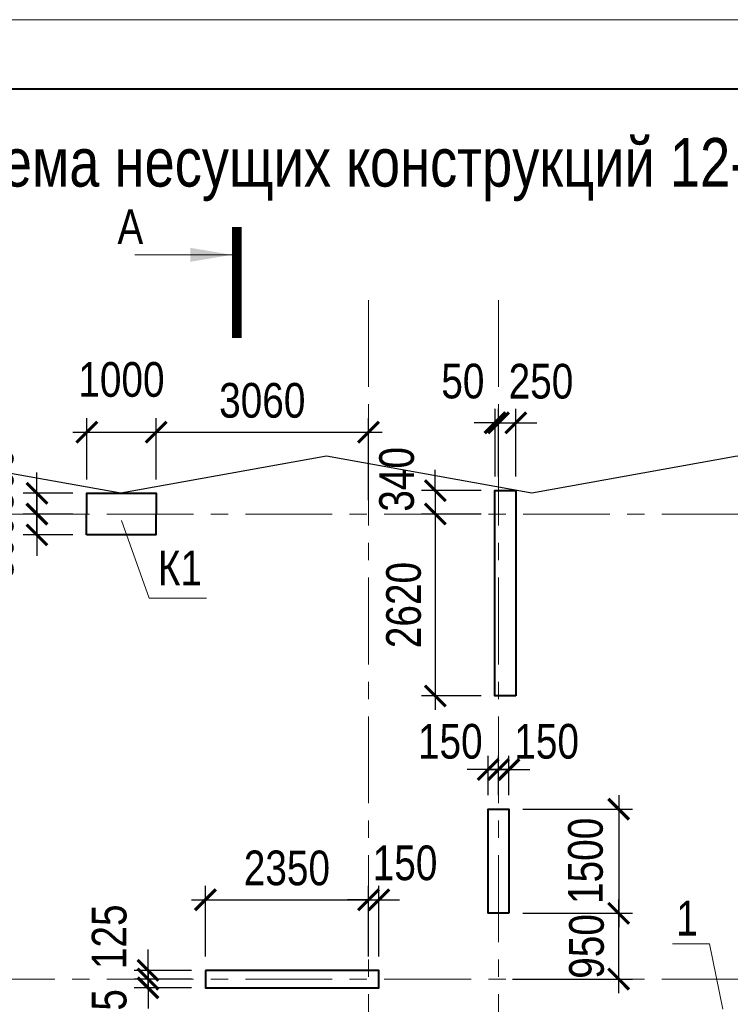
# Model space of a CAD drawing. Header units: inches. Extents: x -7218622 to -7066149, y 5758361 to 6202306.
# Tile 25 of 40: x -7150062 to -7139819, y 5901247 to 5915432. Entities that reach past the tile are written whole.
import ezdxf
from ezdxf.enums import TextEntityAlignment as Align

# ---------------------------------------------------------------- set-up
doc = ezdxf.new("R2010")
doc.units = ezdxf.units.IN
doc.header["$LTSCALE"] = 1000
doc.header["$MEASUREMENT"] = 0
doc.linetypes.add('CENTER', pattern=[2, 1.25, -0.25, 0.25, -0.25])
for name, color, linetype, lineweight in [('СК-043-С-ПИЛОНЫ', 5, 'Continuous', 40), ('СК-050-П(литы перекрытия)', 3, 'Continuous', 30), ('СК-100-О(си)', 7, 'CENTER', 15), ('СК-110-О-РАЗМЕРЫ', 7, 'Continuous', 15), ('СК-200-Р(амка)', 7, 'Continuous', 40), ('СК-210-Р-РАМКА ЛИНИИ ТОНКИЕ', 7, 'Continuous', 15), ('СК-220-Р-РАМКА ТЕКСТ', 7, 'Continuous', 15), ('СК-400-Т(екст)', 7, 'Continuous', 20), ('СК-500-С(ечения)', 5, 'Continuous', 40)]:
    doc.layers.add(name, color=color, linetype=linetype, lineweight=lineweight)
doc.styles.add('ARIAL_annotative', font='arial.ttf', dxfattribs={"width": 0.8, "height": 2.5})
doc.styles.add('RUSS', font='arial.ttf', dxfattribs={"width": 0.8})
doc.dimstyles.new('100-200', dxfattribs={"dimscale": 0, "dimtxt": 500, "dimasz": 300, "dimexe": 200, "dimexo": 200, "dimgap": 200, "dimtad": 1, "dimdec": 0, "dimzin": 0, "dimdsep": 46, "dimtxsty": 'RUSS', "dimblk": 'ARCHTICK', "dimcen": 0.096, "dimdle": 200, "dimclrd": 7, "dimclre": 7, "dimclrt": 256, "dimadec": 0, "dimazin": 0, "dimtfac": 1, "dimtdec": 0, "dimtmove": 2, "dimatfit": 3, "dimldrblk": 'OBLIQUE', "dimfxl": 1, "dimtolj": 1, "dimtzin": 0, "dimarcsym": 0})

# ---------------------------------------------------------------- blocks, each defined once
blk = doc.blocks.new('Сечение')
at = {"layer": 'СК-500-С(ечения)', "linetype": 'Continuous', "lineweight": 15, "ltscale": 100}
blk.add_line((-200, -35), (-200, -735), dxfattribs=at)
at = {"layer": 'СК-500-С(ечения)', "linetype": 'Continuous', "ltscale": 100, "const_width": 70}
blk.add_lwpolyline([(-400, 0), (400, 0)], dxfattribs=at)
at = {"layer": 'СК-500-С(ечения)', "linetype": 'Continuous', "ltscale": 100}
blk.add_solid([(-200, -35), (-250.3, -335.5), (-149.7, -335.5)], dxfattribs=at)
blk = doc.blocks.new('*U444')
at = {"layer": 'СК-400-Т(екст)', "ltscale": 100, "xscale": 0.01, "yscale": 0.01, "zscale": 0.01, "rotation": 270.0000000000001}
blk.add_blockref('Сечение', (0, -4), dxfattribs=at)
at = {"layer": 'СК-500-С(ечения)', "color": 0, "ltscale": 100, "style": 'ARIAL_annotative', "width": 0.8}
blk.add_attdef('НОМЕР_СЕЧЕНИЯ_1_1(НОМЕР_ЛИСТА)', text='', height=2.5, rotation=270, dxfattribs=at).set_placement((-6.74, -1.226), align=Align.RIGHT)
blk.add_attdef('НОМЕР_СЕЧЕНИЯ_2_1(НОМЕР_ЛИСТА)', text='', height=2.5, rotation=270, dxfattribs=at).set_placement((-7.48, -269.145), align=Align.BOTTOM_LEFT)
blk = doc.blocks.new('_ArchTick')
at = {"color": 0, "linetype": 'ByBlock', "const_width": 0.15}
blk.add_lwpolyline([(-0.5, -0.5), (0.5, 0.5)], dxfattribs=at)
blk = doc.blocks.new('*D285')
at = {"layer": 'Defpoints', "color": 0, "transparency": 16777216}
for p in [(-7145035, 5902753), (-7145035, 5902753), (-7147385, 5901735)]:
    blk.add_point(p, dxfattribs=at)
at = {"layer": 'СК-110-О-РАЗМЕРЫ', "color": 7, "lineweight": -2, "transparency": 16777216}
for p, q in [((-7147385, 5901935), (-7147385, 5902953)), ((-7147585, 5902753), (-7144835, 5902753))]:
    blk.add_line(p, q, dxfattribs=at)
at = {"layer": 'СК-110-О-РАЗМЕРЫ', "color": 7, "lineweight": -2, "transparency": 16777216, "xscale": 300, "yscale": 300, "zscale": 300, "rotation": 180}
blk.add_blockref('_ArchTick', (-7147385, 5902753), dxfattribs=at)
at = {"layer": 'СК-110-О-РАЗМЕРЫ', "color": 7, "lineweight": -2, "transparency": 16777216, "xscale": 300, "yscale": 300, "zscale": 300}
blk.add_blockref('_ArchTick', (-7145035, 5902753), dxfattribs=at)
at = {"layer": 'СК-110-О-РАЗМЕРЫ', "transparency": 16777216, "insert": (-7146210, 5903209), "char_height": 500, "attachment_point": 5, "style": 'RUSS'}
blk.add_mtext('\\A1;2350', dxfattribs=at)
blk = doc.blocks.new('_Oblique')
at = {"color": 0, "linetype": 'ByBlock', "lineweight": -2}
blk.add_line((-0.5, -0.5), (0.5, 0.5), dxfattribs=at)
blk = doc.blocks.new('*D286')
at = {"layer": 'Defpoints', "color": 0, "transparency": 16777216}
for p in [(-7144885, 5902753), (-7145035, 5901735), (-7144885, 5901735)]:
    blk.add_point(p, dxfattribs=at)
at = {"layer": 'СК-110-О-РАЗМЕРЫ', "color": 7, "lineweight": -2, "transparency": 16777216}
for p, q in [((-7145035, 5901935), (-7145035, 5902953)), ((-7144885, 5901935), (-7144885, 5902953)), ((-7145035, 5902753), (-7145335, 5902753)), ((-7145035, 5902753), (-7144885, 5902753)), ((-7144885, 5902753), (-7144585, 5902753))]:
    blk.add_line(p, q, dxfattribs=at)
at = {"layer": 'СК-110-О-РАЗМЕРЫ', "color": 7, "lineweight": -2, "transparency": 16777216, "xscale": 300, "yscale": 300, "zscale": 300}
blk.add_blockref('_ArchTick', (-7145035, 5902753), dxfattribs=at)
at = {"layer": 'СК-110-О-РАЗМЕРЫ', "color": 7, "lineweight": -2, "transparency": 16777216, "xscale": 300, "yscale": 300, "zscale": 300, "rotation": 180}
blk.add_blockref('_ArchTick', (-7144885, 5902753), dxfattribs=at)
at = {"layer": 'СК-110-О-РАЗМЕРЫ', "transparency": 16777216, "insert": (-7144507, 5903282), "char_height": 500, "attachment_point": 5, "style": 'RUSS'}
blk.add_mtext('\\A1;150', dxfattribs=at)
blk = doc.blocks.new('*D287')
at = {"layer": 'Defpoints', "color": 0, "transparency": 16777216}
for p in [(-7147385, 5901735), (-7148212, 5901610), (-7147385, 5901610)]:
    blk.add_point(p, dxfattribs=at)
at = {"layer": 'СК-110-О-РАЗМЕРЫ', "color": 7, "lineweight": -2, "transparency": 16777216}
for p, q in [((-7148212, 5901735), (-7148212, 5902035)), ((-7147585, 5901735), (-7148412, 5901735)), ((-7148212, 5901735), (-7148212, 5901610)), ((-7147585, 5901610), (-7148412, 5901610)), ((-7148212, 5901610), (-7148212, 5901310))]:
    blk.add_line(p, q, dxfattribs=at)
at = {"layer": 'СК-110-О-РАЗМЕРЫ', "color": 7, "lineweight": -2, "transparency": 16777216, "xscale": 300, "yscale": 300, "zscale": 300}
for p, rotation in [((-7148212, 5901735), 270), ((-7148212, 5901610), 90)]:
    blk.add_blockref('_ArchTick', p, dxfattribs=dict(at, rotation=rotation))
at = {"layer": 'СК-110-О-РАЗМЕРЫ', "transparency": 16777216, "insert": (-7148769, 5902220), "char_height": 500, "attachment_point": 5, "rotation": 90, "style": 'RUSS'}
blk.add_mtext('\\A1;125', dxfattribs=at)
blk = doc.blocks.new('*D288')
at = {"layer": 'Defpoints', "color": 0, "transparency": 16777216}
for p in [(-7148212, 5901610), (-7147385, 5901610), (-7147385, 5901485)]:
    blk.add_point(p, dxfattribs=at)
at = {"layer": 'СК-110-О-РАЗМЕРЫ', "color": 7, "lineweight": -2, "transparency": 16777216}
for p, q in [((-7148212, 5901610), (-7148212, 5901910)), ((-7147585, 5901610), (-7148412, 5901610)), ((-7148212, 5901485), (-7148212, 5901610)), ((-7147585, 5901485), (-7148412, 5901485)), ((-7148212, 5901485), (-7148212, 5901185))]:
    blk.add_line(p, q, dxfattribs=at)
at = {"layer": 'СК-110-О-РАЗМЕРЫ', "color": 7, "lineweight": -2, "transparency": 16777216, "xscale": 300, "yscale": 300, "zscale": 300}
for p, rotation in [((-7148212, 5901610), 270), ((-7148212, 5901485), 90)]:
    blk.add_blockref('_ArchTick', p, dxfattribs=dict(at, rotation=rotation))
at = {"layer": 'СК-110-О-РАЗМЕРЫ', "transparency": 16777216, "insert": (-7148769, 5901000), "char_height": 500, "attachment_point": 5, "rotation": 90, "style": 'RUSS'}
blk.add_mtext('\\A1;125', dxfattribs=at)
blk = doc.blocks.new('*D172')
at = {"layer": 'Defpoints', "color": 0, "transparency": 16777216}
for p in [(-7143210, 5908649), (-7144071, 5908310), (-7143210, 5908310)]:
    blk.add_point(p, dxfattribs=at)
at = {"layer": 'СК-110-О-РАЗМЕРЫ', "color": 7, "lineweight": -2, "transparency": 16777216}
for p, q in [((-7144071, 5908649), (-7144071, 5908949)), ((-7143410, 5908649), (-7144271, 5908649)), ((-7144071, 5908649), (-7144071, 5908310)), ((-7143410, 5908310), (-7144271, 5908310)), ((-7144071, 5908310), (-7144071, 5908010))]:
    blk.add_line(p, q, dxfattribs=at)
at = {"layer": 'СК-110-О-РАЗМЕРЫ', "color": 7, "lineweight": -2, "transparency": 16777216, "xscale": 300, "yscale": 300, "zscale": 300}
for p, rotation in [((-7144071, 5908649), 270), ((-7144071, 5908310), 90)]:
    blk.add_blockref('_ArchTick', p, dxfattribs=dict(at, rotation=rotation))
at = {"layer": 'СК-110-О-РАЗМЕРЫ', "transparency": 16777216, "insert": (-7144626, 5908810), "char_height": 500, "attachment_point": 5, "rotation": 90, "style": 'RUSS'}
blk.add_mtext('\\A1;340', dxfattribs=at)
blk = doc.blocks.new('*D173')
at = {"layer": 'Defpoints', "color": 0, "transparency": 16777216}
for p in [(-7144070, 5908310), (-7143210, 5908310), (-7143210, 5905689)]:
    blk.add_point(p, dxfattribs=at)
at = {"layer": 'СК-110-О-РАЗМЕРЫ', "color": 7, "lineweight": -2, "transparency": 16777216}
for p, q in [((-7144070, 5905489), (-7144070, 5908510)), ((-7143410, 5908310), (-7144270, 5908310)), ((-7143410, 5905689), (-7144270, 5905689))]:
    blk.add_line(p, q, dxfattribs=at)
at = {"layer": 'СК-110-О-РАЗМЕРЫ', "color": 7, "lineweight": -2, "transparency": 16777216, "xscale": 300, "yscale": 300, "zscale": 300}
for p, rotation in [((-7144070, 5908310), 90), ((-7144070, 5905689), 270)]:
    blk.add_blockref('_ArchTick', p, dxfattribs=dict(at, rotation=rotation))
at = {"layer": 'СК-110-О-РАЗМЕРЫ', "transparency": 16777216, "insert": (-7144526, 5906999), "char_height": 500, "attachment_point": 5, "rotation": 90, "style": 'RUSS'}
blk.add_mtext('\\A1;2620', dxfattribs=at)
blk = doc.blocks.new('*D174')
at = {"layer": 'Defpoints', "color": 0, "transparency": 16777216}
for p in [(-7143010, 5904059), (-7143010, 5902559), (-7141428, 5902559)]:
    blk.add_point(p, dxfattribs=at)
at = {"layer": 'СК-110-О-РАЗМЕРЫ', "color": 7, "lineweight": -2, "transparency": 16777216}
for p, q in [((-7141428, 5904259), (-7141428, 5902359)), ((-7142810, 5904059), (-7141228, 5904059)), ((-7142810, 5902559), (-7141228, 5902559))]:
    blk.add_line(p, q, dxfattribs=at)
at = {"layer": 'СК-110-О-РАЗМЕРЫ', "color": 7, "lineweight": -2, "transparency": 16777216, "xscale": 300, "yscale": 300, "zscale": 300}
for p, rotation in [((-7141428, 5904059), 90), ((-7141428, 5902559), 270)]:
    blk.add_blockref('_ArchTick', p, dxfattribs=dict(at, rotation=rotation))
at = {"layer": 'СК-110-О-РАЗМЕРЫ', "transparency": 16777216, "insert": (-7141904, 5903314), "char_height": 500, "attachment_point": 5, "rotation": 90, "style": 'RUSS'}
blk.add_mtext('\\A1;1500', dxfattribs=at)
blk = doc.blocks.new('*D175')
at = {"layer": 'Defpoints', "color": 0, "transparency": 16777216}
for p in [(-7143010, 5902559), (-7141428, 5902559), (-7143160, 5901610)]:
    blk.add_point(p, dxfattribs=at)
at = {"layer": 'СК-110-О-РАЗМЕРЫ', "color": 7, "lineweight": -2, "transparency": 16777216}
for p, q in [((-7141428, 5901410), (-7141428, 5902759)), ((-7142810, 5902559), (-7141228, 5902559)), ((-7142960, 5901610), (-7141228, 5901610))]:
    blk.add_line(p, q, dxfattribs=at)
at = {"layer": 'СК-110-О-РАЗМЕРЫ', "color": 7, "lineweight": -2, "transparency": 16777216, "xscale": 300, "yscale": 300, "zscale": 300}
for p, rotation in [((-7141428, 5902559), 90), ((-7141428, 5901610), 270)]:
    blk.add_blockref('_ArchTick', p, dxfattribs=dict(at, rotation=rotation))
at = {"layer": 'СК-110-О-РАЗМЕРЫ', "transparency": 16777216, "insert": (-7141889, 5902081), "char_height": 500, "attachment_point": 5, "rotation": 90, "style": 'RUSS'}
blk.add_mtext('\\A1;950', dxfattribs=at)
blk = doc.blocks.new('*D176')
at = {"layer": 'Defpoints', "color": 0, "transparency": 16777216}
for p in [(-7143160, 5904629), (-7143310, 5904059), (-7143160, 5904059)]:
    blk.add_point(p, dxfattribs=at)
at = {"layer": 'СК-110-О-РАЗМЕРЫ', "color": 7, "lineweight": -2, "transparency": 16777216}
for p, q in [((-7143310, 5904259), (-7143310, 5904829)), ((-7143160, 5904259), (-7143160, 5904829)), ((-7143310, 5904629), (-7143610, 5904629)), ((-7143310, 5904629), (-7143160, 5904629)), ((-7143160, 5904629), (-7142860, 5904629))]:
    blk.add_line(p, q, dxfattribs=at)
at = {"layer": 'СК-110-О-РАЗМЕРЫ', "color": 7, "lineweight": -2, "transparency": 16777216, "xscale": 300, "yscale": 300, "zscale": 300}
blk.add_blockref('_ArchTick', (-7143310, 5904629), dxfattribs=at)
at = {"layer": 'СК-110-О-РАЗМЕРЫ', "color": 7, "lineweight": -2, "transparency": 16777216, "xscale": 300, "yscale": 300, "zscale": 300, "rotation": 180}
blk.add_blockref('_ArchTick', (-7143160, 5904629), dxfattribs=at)
at = {"layer": 'СК-110-О-РАЗМЕРЫ', "transparency": 16777216, "insert": (-7143855, 5905033), "char_height": 500, "attachment_point": 5, "style": 'RUSS'}
blk.add_mtext('\\A1;150', dxfattribs=at)
blk = doc.blocks.new('*D177')
at = {"layer": 'Defpoints', "color": 0, "transparency": 16777216}
for p in [(-7143160, 5904629), (-7143160, 5904059), (-7143010, 5904059)]:
    blk.add_point(p, dxfattribs=at)
at = {"layer": 'СК-110-О-РАЗМЕРЫ', "color": 7, "lineweight": -2, "transparency": 16777216}
for p, q in [((-7143160, 5904259), (-7143160, 5904829)), ((-7143010, 5904259), (-7143010, 5904829)), ((-7143160, 5904629), (-7143460, 5904629)), ((-7143010, 5904629), (-7143160, 5904629)), ((-7143010, 5904629), (-7142710, 5904629))]:
    blk.add_line(p, q, dxfattribs=at)
at = {"layer": 'СК-110-О-РАЗМЕРЫ', "color": 7, "lineweight": -2, "transparency": 16777216, "xscale": 300, "yscale": 300, "zscale": 300}
blk.add_blockref('_ArchTick', (-7143160, 5904629), dxfattribs=at)
at = {"layer": 'СК-110-О-РАЗМЕРЫ', "color": 7, "lineweight": -2, "transparency": 16777216, "xscale": 300, "yscale": 300, "zscale": 300, "rotation": 180}
blk.add_blockref('_ArchTick', (-7143010, 5904629), dxfattribs=at)
at = {"layer": 'СК-110-О-РАЗМЕРЫ', "transparency": 16777216, "insert": (-7142466, 5905033), "char_height": 500, "attachment_point": 5, "style": 'RUSS'}
blk.add_mtext('\\A1;150', dxfattribs=at)
blk = doc.blocks.new('*D184')
at = {"layer": 'Defpoints', "color": 0, "transparency": 16777216}
for p in [(-7148095, 5909490), (-7149095, 5908610), (-7148095, 5908610)]:
    blk.add_point(p, dxfattribs=at)
at = {"layer": 'СК-110-О-РАЗМЕРЫ', "color": 7, "lineweight": -2, "transparency": 16777216}
for p, q in [((-7149095, 5908810), (-7149095, 5909690)), ((-7148095, 5908810), (-7148095, 5909690)), ((-7149295, 5909490), (-7147895, 5909490))]:
    blk.add_line(p, q, dxfattribs=at)
at = {"layer": 'СК-110-О-РАЗМЕРЫ', "color": 7, "lineweight": -2, "transparency": 16777216, "xscale": 300, "yscale": 300, "zscale": 300, "rotation": 180}
blk.add_blockref('_ArchTick', (-7149095, 5909490), dxfattribs=at)
at = {"layer": 'СК-110-О-РАЗМЕРЫ', "color": 7, "lineweight": -2, "transparency": 16777216, "xscale": 300, "yscale": 300, "zscale": 300}
blk.add_blockref('_ArchTick', (-7148095, 5909490), dxfattribs=at)
at = {"layer": 'СК-110-О-РАЗМЕРЫ', "transparency": 16777216, "insert": (-7148595, 5910246), "char_height": 500, "attachment_point": 5, "style": 'RUSS'}
blk.add_mtext('\\A1;1000', dxfattribs=at)
blk = doc.blocks.new('*D171')
at = {"layer": 'Defpoints', "color": 0, "transparency": 16777216}
for p in [(-7145035, 5909490), (-7148095, 5908610), (-7145035, 5908310)]:
    blk.add_point(p, dxfattribs=at)
at = {"layer": 'СК-110-О-РАЗМЕРЫ', "color": 7, "lineweight": -2, "transparency": 16777216}
for p, q in [((-7148095, 5908810), (-7148095, 5909690)), ((-7145035, 5908510), (-7145035, 5909690)), ((-7148295, 5909490), (-7144835, 5909490))]:
    blk.add_line(p, q, dxfattribs=at)
at = {"layer": 'СК-110-О-РАЗМЕРЫ', "color": 7, "lineweight": -2, "transparency": 16777216, "xscale": 300, "yscale": 300, "zscale": 300, "rotation": 180}
blk.add_blockref('_ArchTick', (-7148095, 5909490), dxfattribs=at)
at = {"layer": 'СК-110-О-РАЗМЕРЫ', "color": 7, "lineweight": -2, "transparency": 16777216, "xscale": 300, "yscale": 300, "zscale": 300}
blk.add_blockref('_ArchTick', (-7145035, 5909490), dxfattribs=at)
at = {"layer": 'СК-110-О-РАЗМЕРЫ', "transparency": 16777216, "insert": (-7146565, 5909945), "char_height": 500, "attachment_point": 5, "style": 'RUSS'}
blk.add_mtext('\\A1;3060', dxfattribs=at)
blk = doc.blocks.new('*D446')
at = {"layer": 'Defpoints', "color": 0, "transparency": 16777216}
for p in [(-7142910, 5909625), (-7143160, 5908649), (-7142910, 5908649)]:
    blk.add_point(p, dxfattribs=at)
at = {"layer": 'СК-110-О-РАЗМЕРЫ', "color": 7, "lineweight": -2, "transparency": 16777216}
for p, q in [((-7143160, 5908849), (-7143160, 5909825)), ((-7142910, 5908849), (-7142910, 5909825)), ((-7143160, 5909625), (-7143460, 5909625)), ((-7143160, 5909625), (-7142910, 5909625)), ((-7142910, 5909625), (-7142610, 5909625))]:
    blk.add_line(p, q, dxfattribs=at)
at = {"layer": 'СК-110-О-РАЗМЕРЫ', "color": 7, "lineweight": -2, "transparency": 16777216, "xscale": 300, "yscale": 300, "zscale": 300}
blk.add_blockref('_ArchTick', (-7143160, 5909625), dxfattribs=at)
at = {"layer": 'СК-110-О-РАЗМЕРЫ', "color": 7, "lineweight": -2, "transparency": 16777216, "xscale": 300, "yscale": 300, "zscale": 300, "rotation": 180}
blk.add_blockref('_ArchTick', (-7142910, 5909625), dxfattribs=at)
at = {"layer": 'СК-110-О-РАЗМЕРЫ', "transparency": 16777216, "insert": (-7142548, 5910221), "char_height": 500, "attachment_point": 5, "style": 'RUSS'}
blk.add_mtext('\\A1;250', dxfattribs=at)
blk = doc.blocks.new('*D447')
at = {"layer": 'Defpoints', "color": 0, "transparency": 16777216}
for p in [(-7143160, 5909625), (-7143160, 5909625), (-7143210, 5908649)]:
    blk.add_point(p, dxfattribs=at)
at = {"layer": 'СК-110-О-РАЗМЕРЫ', "color": 7, "lineweight": -2, "transparency": 16777216}
for p, q in [((-7143210, 5908849), (-7143210, 5909825)), ((-7143210, 5909625), (-7143510, 5909625)), ((-7143210, 5909625), (-7143160, 5909625)), ((-7143160, 5909625), (-7142860, 5909625))]:
    blk.add_line(p, q, dxfattribs=at)
at = {"layer": 'СК-110-О-РАЗМЕРЫ', "color": 7, "lineweight": -2, "transparency": 16777216, "xscale": 300, "yscale": 300, "zscale": 300}
blk.add_blockref('_ArchTick', (-7143210, 5909625), dxfattribs=at)
at = {"layer": 'СК-110-О-РАЗМЕРЫ', "color": 7, "lineweight": -2, "transparency": 16777216, "xscale": 300, "yscale": 300, "zscale": 300, "rotation": 180}
blk.add_blockref('_ArchTick', (-7143160, 5909625), dxfattribs=at)
at = {"layer": 'СК-110-О-РАЗМЕРЫ', "transparency": 16777216, "insert": (-7143674, 5910223), "char_height": 500, "attachment_point": 5, "style": 'RUSS'}
blk.add_mtext('\\A1;50', dxfattribs=at)
blk = doc.blocks.new('*D475')
at = {"layer": 'Defpoints', "color": 0, "transparency": 16777216}
for p in [(-7149095, 5908610), (-7149813, 5908310), (-7149098, 5908310)]:
    blk.add_point(p, dxfattribs=at)
at = {"layer": 'СК-110-О-РАЗМЕРЫ', "color": 7, "lineweight": -2, "transparency": 16777216}
for p, q in [((-7149813, 5908610), (-7149813, 5908910)), ((-7149295, 5908610), (-7150013, 5908610)), ((-7149813, 5908610), (-7149813, 5908310)), ((-7149298, 5908310), (-7150013, 5908310)), ((-7149813, 5908310), (-7149813, 5908010))]:
    blk.add_line(p, q, dxfattribs=at)
at = {"layer": 'СК-110-О-РАЗМЕРЫ', "color": 7, "lineweight": -2, "transparency": 16777216, "xscale": 300, "yscale": 300, "zscale": 300}
for p, rotation in [((-7149813, 5908610), 270), ((-7149813, 5908310), 90)]:
    blk.add_blockref('_ArchTick', p, dxfattribs=dict(at, rotation=rotation))
at = {"layer": 'СК-110-О-РАЗМЕРЫ', "transparency": 16777216, "insert": (-7150399, 5908797), "char_height": 500, "attachment_point": 5, "rotation": 90, "style": 'RUSS'}
blk.add_mtext('\\A1;300', dxfattribs=at)
blk = doc.blocks.new('*D479')
at = {"layer": 'Defpoints', "color": 0, "transparency": 16777216}
for p in [(-7149813, 5908310), (-7149098, 5908310), (-7149095, 5908010)]:
    blk.add_point(p, dxfattribs=at)
at = {"layer": 'СК-110-О-РАЗМЕРЫ', "color": 7, "lineweight": -2, "transparency": 16777216}
for p, q in [((-7149813, 5908310), (-7149813, 5908610)), ((-7149298, 5908310), (-7150013, 5908310)), ((-7149813, 5908010), (-7149813, 5908310)), ((-7149295, 5908010), (-7150013, 5908010)), ((-7149813, 5908010), (-7149813, 5907710))]:
    blk.add_line(p, q, dxfattribs=at)
at = {"layer": 'СК-110-О-РАЗМЕРЫ', "color": 7, "lineweight": -2, "transparency": 16777216, "xscale": 300, "yscale": 300, "zscale": 300}
for p, rotation in [((-7149813, 5908310), 270), ((-7149813, 5908010), 90)]:
    blk.add_blockref('_ArchTick', p, dxfattribs=dict(at, rotation=rotation))
at = {"layer": 'СК-110-О-РАЗМЕРЫ', "transparency": 16777216, "insert": (-7150399, 5907823), "char_height": 500, "attachment_point": 5, "rotation": 90, "style": 'RUSS'}
blk.add_mtext('\\A1;300', dxfattribs=at)
blk = doc.blocks.new('A$Cf0ff08b7')
at = {"layer": 'СК-110-О-РАЗМЕРЫ'}
for p, q in [((12545, 37568), (12012, 37568)), ((12738, 36630), (12545, 37568))]:
    blk.add_line(p, q, dxfattribs=at)
at = {"layer": 'СК-400-Т(екст)', "style": 'RUSS', "width": 0.8}
blk.add_text('1', height=500, dxfattribs=at).set_placement((12067, 37689))

msp = doc.modelspace()

# ---------------------------------------------------------------- linework, layer by layer
at = {"layer": 'СК-043-С-ПИЛОНЫ', "color": 4}
for points in [[(-7142911.9, 5905689.3), (-7143211.9, 5905689.3), (-7143211.9, 5908649.3), (-7142911.9, 5908649.3)], [(-7143010.3, 5902559.3), (-7143310.3, 5902559.3), (-7143310.3, 5904059.3), (-7143010.3, 5904059.3)]]:
    msp.add_lwpolyline(points, close=True, dxfattribs=at)
at = {"layer": 'СК-043-С-ПИЛОНЫ'}
for points in [[(-7149100.8, 5908009.3), (-7149095.1, 5908609.6), (-7148095.1, 5908609.6), (-7148100.8, 5908009.3)], [(-7147385.4, 5901734.6), (-7147385.4, 5901484.6), (-7144885.4, 5901484.6), (-7144885.4, 5901734.6)]]:
    msp.add_lwpolyline(points, close=True, dxfattribs=at)
at = {"layer": 'СК-050-П(литы перекрытия)'}
msp.add_lwpolyline([(-7135485.7, 5887974.6), (-7135485.7, 5890674.6), (-7132887, 5890674.6), (-7132491.3, 5893549.1), (-7133021.1, 5897397.8), (-7132491.3, 5901801.5), (-7133022.1, 5905252.2), (-7132201.7, 5909432.9), (-7136761.6, 5908612.1), (-7139721.6, 5909142.1), (-7142680.3, 5908612.1), (-7145641.6, 5909142.1), (-7148601.6, 5908612.1), (-7153217.5, 5909434), (-7152393.7, 5904851.6), (-7152924.2, 5901198.6), (-7152394.2, 5897399.2), (-7152924.3, 5893550), (-7152394.2, 5889699.5), (-7152924.1, 5886049.6), (-7152394.1, 5882399.6), (-7152924.1, 5878748.8), (-7152394, 5875098.9)], dxfattribs=at)
at = {"layer": 'СК-100-О(си)', "linetype": 'CENTER'}
for p, q in [((-7145035.4, 5911393.9), (-7145035.4, 5859887.7)), ((-7143160.4, 5911393.9), (-7143160.4, 5859887.7)), ((-7156805.8, 5908309.7), (-7129480.8, 5908309.7)), ((-7156805.8, 5901609.7), (-7129480.8, 5901609.7))]:
    msp.add_line(p, q, dxfattribs=at)
at = {"layer": 'СК-200-Р(амка)'}
msp.add_line((-7085381.5, 5914432.3), (-7164381.5, 5914432.3), dxfattribs=at)
at = {"layer": 'СК-210-Р-РАМКА ЛИНИИ ТОНКИЕ'}
msp.add_line((-7168381.5, 5915432.3), (-7084381.5, 5915432.3), dxfattribs=at)
at = {"layer": 'СК-400-Т(екст)'}
for p, q in [((-7148197.1, 5907096.9), (-7148594.8, 5908217.3)), ((-7147371.1, 5907096.9), (-7148197.1, 5907096.9))]:
    msp.add_line(p, q, dxfattribs=at)

# ---------------------------------------------------------------- block references
at = {"layer": 'СК-110-О-РАЗМЕРЫ'}
msp.add_blockref('A$Cf0ff08b7', (-7152665.7, 5864549.5), dxfattribs=at)
at = {"layer": 'СК-500-С(ечения)'}
ref = msp.add_blockref('*U444', (-7146932.2, 5912445.1), dxfattribs=dict(at, xscale=200, yscale=200, zscale=200, rotation=359.9999385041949))
ref.add_attrib('НОМЕР_СЕЧЕНИЯ_1_1(НОМЕР_ЛИСТА)', 'А', dxfattribs={"color": 0, "ltscale": 100, "height": 500, "style": 'ARIAL_annotative', "width": 0.8}).set_placement((-7148280.1, 5912199.9), align=Align.RIGHT)

# ---------------------------------------------------------------- texts
at = {"layer": 'СК-220-Р-РАМКА ТЕКСТ', "color": 7, "style": 'RUSS', "width": 0.8}
msp.add_text('Схема несущих конструкций 12-го - 16-го этажей.', height=700, dxfattribs=at).set_placement((-7151275.4, 5913027.6))
at = {"layer": 'СК-400-Т(екст)', "style": 'RUSS', "width": 0.8}
msp.add_text('К1', height=500, dxfattribs=at).set_placement((-7148069.8, 5907283.5))

# ---------------------------------------------------------------- dimensions: what is measured, and where the dimension line sits
at = {"layer": 'СК-110-О-РАЗМЕРЫ'}
for base, p1, p2, picture, middle in [((-7148095.1, 5909490.4), (-7149095.1, 5908609.6), (-7148095.1, 5908609.6), '*D184', (-7148595.1, 5910245.7)), ((-7145035.4, 5909490), (-7148095.1, 5908609.6), (-7145035.4, 5908309.7), '*D171', (-7146565.2, 5909945.5)), ((-7145035.4, 5902753.1), (-7147385.4, 5901734.6), (-7145035.4, 5902753.1), '*D285', (-7146210.4, 5903208.6))]:
    dim = msp.add_linear_dim(base=base, p1=p1, p2=p2, dimstyle='100-200', override={"dimscale": 1}, dxfattribs=at)
    dim.commit()
    dim.dimension.update_dxf_attribs({"geometry": picture, "text_midpoint": middle})
for base, p1, p2, picture, middle in [((-7143160.4, 5909625), (-7143210.4, 5908649.3), (-7143160.4, 5909625), '*D447', (-7143674, 5910223.2)), ((-7142910.4, 5909624.6), (-7143160.4, 5908649.3), (-7142910.4, 5908649.3), '*D446', (-7142548.5, 5910221.3)), ((-7143160.4, 5904628.6), (-7143310.3, 5904059.3), (-7143160.4, 5904059.3), '*D176', (-7143855.1, 5905033)), ((-7144885.4, 5902752.7), (-7145035.4, 5901734.6), (-7144885.4, 5901734.6), '*D286', (-7144506.7, 5903281.9))]:
    dim = msp.add_linear_dim(base=base, p1=p1, p2=p2, dimstyle='100-200', override={"dimscale": 1}, dxfattribs=at)
    dim.commit()
    dim.dimension.update_dxf_attribs({"geometry": picture, "text_midpoint": middle, "dimtype": 160})
for base, p1, p2, angle, picture, middle in [((-7144070.9, 5908309.7), (-7143210.4, 5908649.3), (-7143210.4, 5908309.7), 90, '*D172', (-7144626.3, 5908810.1)), ((-7149813.3, 5908309.7), (-7149095.1, 5908609.6), (-7149097.9, 5908309.7), 90, '*D475', (-7150399.1, 5908796.7)), ((-7149813.3, 5908309.7), (-7149095.1, 5908009.7), (-7149097.9, 5908309.7), 270, '*D479', (-7150399.1, 5907822.6)), ((-7143160.4, 5904628.6), (-7143010.4, 5904059.3), (-7143160.4, 5904059.3), 180, '*D177', (-7142465.6, 5905033)), ((-7141428.2, 5902559.3), (-7143010.3, 5904059.3), (-7143010.3, 5902559.3), 90, '*D174', (-7141903.7, 5903314.4)), ((-7148212.1, 5901609.7), (-7147385.4, 5901734.6), (-7147385.4, 5901609.7), 90, '*D287', (-7148768.9, 5902219.8)), ((-7141428.2, 5902559.3), (-7143160.4, 5901609.7), (-7143010.3, 5902559.3), 90, '*D175', (-7141889.2, 5902080.9)), ((-7148212.1, 5901609.7), (-7147385.4, 5901484.6), (-7147385.4, 5901609.7), 270, '*D288', (-7148768.9, 5900999.5))]:
    dim = msp.add_linear_dim(base=base, p1=p1, p2=p2, angle=angle, dimstyle='100-200', override={"dimscale": 1}, dxfattribs=at)
    dim.commit()
    dim.dimension.update_dxf_attribs({"geometry": picture, "text_midpoint": middle, "dimtype": 160})
dim = msp.add_linear_dim(base=(-7144070.5, 5908309.7), p1=(-7143210.4, 5905689.3), p2=(-7143210.4, 5908309.7), angle=90, dimstyle='100-200', override={"dimscale": 1}, dxfattribs=at)
dim.commit()
dim.dimension.update_dxf_attribs({"geometry": '*D173', "text_midpoint": (-7144525.8, 5906999.5)})

doc.saveas('drawing.dxf')
